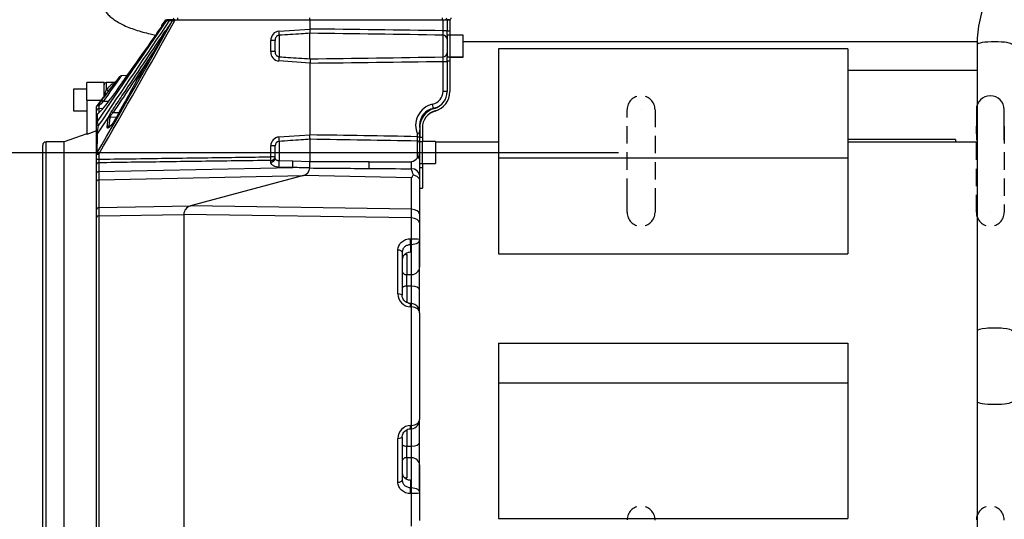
# Model space of a CAD drawing. Header units: inches. Extents: x -13.9 to 83.8, y -28.8 to 34.3.
# Tile 34 of 90: x 0.1 to 14.2, y 15.9 to 23. Entities that reach past the tile are written whole.
import ezdxf

# ---------------------------------------------------------------- set-up
doc = ezdxf.new("R2010")
doc.units = ezdxf.units.IN
doc.header["$MEASUREMENT"] = 0
doc.linetypes.add('HIDDEN', pattern=[0.375, 0.25, -0.125])
for name, color, linetype in [('10-24_05_[SOCKET', 7, 'Continuous'), ('2_CYLINDER_W_STO', 7, 'Continuous'), ('C40007R_HIGH_PRE', 7, 'Continuous'), ('C80032_REVISION_', 7, 'Continuous'), ('C80042_HIGH_PRES', 7, 'Continuous'), ('DIMS', 4, 'Continuous'), ('ME101129OL-656-1', 7, 'Continuous'), ('ME101129OL-706', 7, 'Continuous'), ('OLME101132-806-1', 7, 'Continuous'), ('THORGREN_R4000_G', 7, 'Continuous'), ('THORGREN_REAR_GU', 7, 'Continuous')]:
    doc.layers.add(name, color=color, linetype=linetype)
doc.styles.get("Standard").update_dxf_attribs({"font": 'arial.ttf', "height": 0.6322})
doc.dimstyles.get("Standard").update_dxf_attribs({"dimtxt": 0.6322, "dimasz": 0.6322, "dimexe": 0.6322, "dimexo": 0.125, "dimgap": 0.09, "dimtad": 0, "dimtih": 1, "dimtoh": 1, "dimzin": 0, "dimdsep": 46, "dimtxsty": 'Standard', "dimcen": 0.09, "dimadec": 0, "dimazin": 0, "dimtfac": 1, "dimtofl": 0, "dimtmove": 0, "dimatfit": 3, "dimfxl": 1, "dimtolj": 1, "dimtzin": 0, "dimarcsym": 0})

# ---------------------------------------------------------------- blocks, each defined once
blk = doc.blocks.new('*D46')
at = {"layer": 'Defpoints', "color": 0, "transparency": 16777216}
for p in [(-3.555, 21.132), (8.826, 21.132), (8.826, 15.252)]:
    blk.add_point(p, dxfattribs=at)
at = {"layer": 'DIMS', "color": 0, "lineweight": -2, "transparency": 16777216}
for p, q in [((8.701, 21.132), (-4.187, 21.132)), ((-3.555, 20.5), (-3.555, 19.137)), ((-3.555, 15.884), (-3.555, 17.247)), ((8.701, 15.252), (-4.187, 15.252))]:
    blk.add_line(p, q, dxfattribs=at)
at = {"layer": 'DIMS', "color": 0, "transparency": 16777216}
for points in [[(-3.66, 20.5), (-3.449, 20.5), (-3.555, 21.132)], [(-3.66, 15.884), (-3.449, 15.884), (-3.555, 15.252)]]:
    blk.add_solid(points, dxfattribs=at)
at = {"layer": 'DIMS', "color": 0, "transparency": 16777216, "insert": (-3.555, 18.192), "char_height": 0.6322, "attachment_point": 5}
blk.add_mtext('\\A1;6.00"\\PC OF SLOT', dxfattribs=at)

msp = doc.modelspace()

# ---------------------------------------------------------------- linework, layer by layer
at = {"layer": '10-24_05_[SOCKET', "color": 7, "linetype": 'Continuous'}
for p, q in [((6.478, 22.817), (6.288, 22.817)), ((6.478, 22.505), (6.478, 22.817)), ((6.288, 22.505), (6.478, 22.505)), ((6.288, 22.504), (6.478, 22.504)), ((6.478, 22.504), (6.478, 22.505)), ((0.9, 22.043), (0.9, 21.731)), ((1.09, 22.043), (0.9, 22.043)), ((0.9, 21.731), (1.09, 21.731)), ((6.085, 21.292), (5.895, 21.292)), ((6.085, 21.292), (6.085, 20.98)), ((5.857, 21.231), (5.856, 21.231)), ((5.854, 21.041), (5.857, 21.041)), ((5.895, 20.98), (6.085, 20.98))]:
    msp.add_line(p, q, dxfattribs=at)
at = {"layer": '2_CYLINDER_W_STO', "color": 7, "linetype": 'Continuous'}
for p, q in [((2.215, 23.028), (2.167, 22.967)), ((2.22, 23.036), (2.23, 23.036)), ((2.232, 23.028), (2.236, 23.036)), ((2.232, 23.028), (2.232, 23.028)), ((2.278, 23.036), (2.236, 23.036)), ((2.236, 23.036), (2.236, 23.036)), ((2.282, 23.03), (2.277, 23.031)), ((2.281, 23.036), (2.278, 23.036)), ((2.319, 23.036), (2.281, 23.036)), ((2.318, 23.028), (2.322, 23.036)), ((2.318, 23.028), (2.318, 23.028)), ((2.319, 23.028), (2.319, 23.028)), ((2.336, 23.036), (2.322, 23.036)), ((2.334, 23.028), (2.336, 23.036)), ((2.353, 23.027), (2.334, 23.028)), ((2.353, 23.036), (2.336, 23.036)), ((2.353, 23.036), (4.286, 23.036)), ((2.353, 23.036), (2.353, 23.027)), ((4.286, 23.036), (6.191, 23.036)), ((4.286, 23.036), (4.286, 22.905)), ((6.191, 22.88), (6.191, 23.036)), ((6.191, 23.036), (6.25, 23.036)), ((6.25, 23.036), (6.25, 23.036)), ((2.195, 22.844), (2.219, 22.88)), ((2.274, 22.96), (2.276, 22.96)), ((3.843, 22.876), (4.286, 22.905)), ((4.286, 22.905), (4.286, 22.905)), ((4.286, 22.478), (4.286, 22.844)), ((6.25, 22.88), (6.191, 22.88)), ((3.725, 22.581), (3.725, 22.741)), ((3.787, 22.741), (3.725, 22.741)), ((3.787, 22.581), (3.787, 22.741)), ((3.845, 22.815), (3.845, 22.507)), ((6.191, 22.505), (6.191, 22.817)), ((3.787, 22.581), (3.725, 22.581)), ((4.286, 22.418), (3.843, 22.447)), ((4.286, 22.418), (4.286, 21.388)), ((4.286, 22.418), (4.286, 22.418)), ((6.191, 22.013), (6.191, 22.442)), ((6.191, 22.442), (6.25, 22.442)), ((1.47, 22.141), (1.37, 22.138)), ((1.37, 22.138), (1.37, 22.034)), ((1.565, 22.223), (1.517, 22.164)), ((1.667, 22.239), (1.587, 22.236)), ((6.191, 22.013), (6.25, 22.013)), ((1.262, 21.838), (1.31, 21.899)), ((1.404, 21.867), (1.328, 21.867)), ((1.231, 21.732), (1.231, 21.796)), ((1.231, 21.662), (1.231, 21.732)), ((1.262, 21.803), (1.262, 21.763)), ((1.322, 21.765), (1.262, 21.763)), ((1.262, 21.763), (1.262, 21.705)), ((1.41, 21.663), (1.441, 21.715)), ((1.231, 21.561), (1.231, 21.662)), ((1.41, 21.663), (1.238, 21.405)), ((1.385, 21.5), (1.396, 21.627)), ((1.42, 21.638), (1.409, 21.511)), ((1.516, 21.641), (1.42, 21.638)), ((1.55, 21.705), (1.464, 21.704)), ((1.231, 21.518), (1.231, 21.561)), ((1.231, 21.387), (1.231, 21.518)), ((1.426, 21.512), (1.409, 21.511)), ((5.856, 21.526), (5.856, 21.516)), ((5.856, 21.524), (5.856, 21.504)), ((5.856, 21.504), (5.856, 21.495)), ((5.856, 21.462), (5.856, 21.362)), ((1.231, 21.111), (1.231, 21.387)), ((3.842, 21.358), (4.286, 21.388)), ((3.845, 21.295), (3.845, 21.02)), ((4.286, 21.388), (4.286, 21.388)), ((4.286, 21.325), (4.286, 21.006)), ((4.286, 21.325), (4.286, 21.325)), ((5.827, 21.362), (5.827, 21.393)), ((5.827, 21.362), (5.856, 21.362)), ((5.827, 21.057), (5.827, 21.299)), ((5.856, 21.362), (5.856, 21.269)), ((3.725, 21.074), (3.725, 21.232)), ((3.786, 21.232), (3.725, 21.232)), ((3.786, 21.051), (3.786, 21.232)), ((5.856, 21.269), (5.856, 21.136)), ((1.231, 21.04), (1.231, 21.111)), ((1.231, 21.111), (1.262, 21.111)), ((1.231, 20.963), (1.231, 21.04)), ((1.231, 21.04), (1.262, 21.04)), ((1.262, 21.111), (1.262, 21.04)), ((3.786, 21.074), (3.725, 21.074)), ((3.725, 21), (3.725, 21.022)), ((3.845, 21.02), (4.043, 21.014)), ((4.043, 21.014), (4.286, 21.006)), ((4.286, 21.006), (4.286, 21.006)), ((5.131, 21.004), (5.738, 21.004)), ((1.231, 20.838), (1.231, 20.963)), ((1.262, 20.988), (1.262, 20.862)), ((1.262, 20.862), (4.04, 20.92)), ((1.262, 20.862), (1.262, 20.743)), ((4.286, 20.914), (4.286, 20.914)), ((5.739, 20.895), (5.13, 20.907)), ((5.739, 20.895), (5.739, 20.904)), ((5.856, 20.971), (5.856, 20.809)), ((1.231, 20.718), (1.231, 20.838)), ((1.262, 20.743), (4.194, 20.804)), ((1.262, 20.743), (1.262, 20.346)), ((4.194, 20.804), (2.574, 20.37)), ((5.739, 20.775), (4.194, 20.804)), ((5.739, 20.322), (5.739, 20.775)), ((5.856, 20.809), (5.856, 20.728)), ((5.856, 20.728), (5.856, 20.253)), ((1.231, 20.325), (1.231, 20.718)), ((1.231, 20.211), (1.231, 20.325)), ((1.262, 20.346), (2.574, 20.37)), ((1.262, 20.346), (1.262, 20.23)), ((5.739, 20.322), (2.574, 20.37)), ((5.739, 20.198), (5.739, 20.322)), ((1.231, 15.769), (1.231, 20.211)), ((1.262, 20.23), (2.481, 20.249)), ((1.262, 20.23), (1.262, 15.748)), ((2.481, 20.249), (2.481, 15.728)), ((5.739, 20.198), (2.481, 20.249)), ((5.739, 19.901), (5.739, 20.198)), ((5.856, 20.253), (5.856, 20.126)), ((5.856, 20.126), (5.856, 19.888)), ((5.726, 19.901), (5.739, 19.901)), ((5.739, 19.901), (5.741, 19.901)), ((5.856, 19.888), (5.856, 19.491)), ((5.545, 19.109), (5.545, 19.737)), ((5.727, 19.814), (5.727, 19.706)), ((5.74, 19.814), (5.727, 19.814)), ((5.741, 19.814), (5.74, 19.814)), ((5.741, 19.387), (5.741, 19.814)), ((5.606, 19.707), (5.606, 19.09)), ((5.671, 19.676), (5.671, 19.386)), ((5.671, 19.386), (5.741, 19.387)), ((5.741, 19.221), (5.671, 19.221)), ((5.671, 19.221), (5.671, 18.989)), ((5.741, 18.968), (5.741, 19.221)), ((5.739, 18.922), (5.726, 18.923)), ((5.74, 18.97), (5.727, 18.971)), ((5.739, 17.226), (5.739, 18.922)), ((5.741, 18.922), (5.739, 18.922)), ((5.741, 18.97), (5.74, 18.97)), ((5.856, 18.837), (5.856, 17.311)), ((5.726, 17.226), (5.739, 17.226)), ((5.739, 17.226), (5.741, 17.226)), ((5.606, 17.058), (5.606, 16.441)), ((5.671, 17.159), (5.671, 16.928)), ((5.727, 17.178), (5.74, 17.178)), ((5.741, 16.927), (5.741, 17.18)), ((5.545, 16.412), (5.545, 17.04)), ((5.671, 16.928), (5.741, 16.927)), ((5.741, 16.761), (5.671, 16.762)), ((5.671, 16.762), (5.671, 16.473)), ((5.741, 16.335), (5.741, 16.761)), ((5.856, 16.658), (5.856, 16.26)), ((5.727, 16.443), (5.727, 16.335)), ((5.739, 16.248), (5.726, 16.248)), ((5.727, 16.335), (5.74, 16.335)), ((5.739, 15.783), (5.739, 16.248)), ((5.741, 16.248), (5.739, 16.248)), ((5.74, 16.335), (5.741, 16.335)), ((5.856, 16.26), (5.856, 15.861))]:
    msp.add_line(p, q, dxfattribs=at)
for centre, radius, start, end in [((-105.281, 82.958), 123.163, 329.86544, 330.8837), ((821.646, -539.867), 994.128, 145.512939, 145.614217), ((569.739, -361.314), 685.372, 145.890032, 146.041812), ((-95.373, 77.413), 111.84, 329.77374, 330.9037), ((2.203, 23.04), 0.0174, 314.6019, 347.672), ((2.23, 23.473), 0.445, 270.2365, 276.0217), ((2.191, 23.026), 0.0909, 2.6035, 6.7259), ((2.314, 23.354), 0.326, 264.4316, 270.7435), ((2.313, 23.04), 0.013, 295.9813, 299.1952), ((2.292, 23.043), 0.0312, 330.7956, 346.5918), ((2.292, 23.043), 0.0312, 330.7948, 346.5911), ((2.468, 27.642), 4.616, 268.1507, 268.337), ((3.621, 25.461), 2.745, 242.0748, 242.4803), ((88.393, -38.86), 106.088, 144.43646, 145.06014), ((23.583, 9.784), 25.051, 148.4641, 151.7574), ((0.729, 23.861), 1.703, 323.2322, 326.8079), ((0.729, 23.861), 1.703, 326.8079, 328.2694), ((2.19, 22.947), 0.0312, 139.5628, 196.848), ((5.405, 20.774), 3.819, 145.0668, 146.5325), ((3.854, 22.748), 0.128, 94.8428, 183.1042), ((-0.215, -399.638), 422.567, 89.13128, 89.38961), ((6.771, 22.874), 2.485, 179.3014, 180.6996), ((-2.169, -505.425), 528.308, 89.09335, 89.29992), ((5.428, 22.855), 0.763, 357.1665, 1.8775), ((3.853, 22.574), 0.128, 176.7949, 265.2581), ((-2.163, 550.393), 527.954, 270.69996, 270.90667), ((6.771, 22.448), 2.484, 179.3003, 180.6986), ((-0.215, 444.96), 422.567, 270.61039, 270.86872), ((5.428, 22.467), 0.763, 358.1225, 2.8335), ((-7.729, 29.188), 11.614, 321.0622, 323.1612), ((-9.604, 29.891), 13.561, 323.7229, 325.6333), ((1.371, 22.107), 0.031, 92, 180), ((-9.044, 30.096), 13.208, 322.3739, 323.0975), ((1.472, 22.199), 0.057, 267.6686, 321.7716), ((1.59, 22.208), 0.0284, 97.0541, 124.256), ((-0.265, 23.312), 2.114, 319.0841, 322.7296), ((6.001, 22.013), 0.19, 282.2982, 360), ((6, 22.013), 0.25, 354.1148, 360), ((3.783, 19.873), 3.194, 140.8799, 142.9377), ((0.406, 22.592), 1.234, 312.3962, 325.8193), ((2.938, 20.137), 2.363, 132.9385, 135.1842), ((0.095, 22.868), 1.554, 321.4522, 322.7646), ((1.595, 21.558), 0.436, 139.9333, 146.567), ((6.108, 21.524), 0.31, 102.2982, 205.0743), ((6.106, 21.524), 0.25, 102.2982, 178.7051), ((6, 22.013), 0.25, 282.2982, 300.0989), ((1.263, 21.662), 0.0313, 129.1426, 180), ((0.917, 21.412), 0.362, 18.4028, 27.4817), ((1.518, 21.601), 0.124, 150.0924, 168.2804), ((1.729, 21.469), 0.354, 138.4269, 146.3288), ((-2.402, 22.14), 3.713, 348.5785, 350.483), ((6.19, 21.522), 0.333, 178.6963, 179.7684), ((3.851, 21.232), 0.126, 93.9565, 180.1473), ((3.849, 21.232), 0.063, 93.9775, 180.358), ((-2.95, -462.381), 483.823, 88.96058, 89.14307), ((-6.662, -677.262), 698.673, 88.975791, 89.102142), ((4.634, 21.336), 1.193, 358.2495, 1.2743), ((5.826, 21.269), 0.03, 0, 89), ((4.377, 21.014), 3.115, 179.5241, 180.4759), ((5.754, 473.652), 452.648, 269.81427, 269.92118), ((1.432, 20.975), 2.854, 358.7764, 0.6314), ((5.667, 21.223), 0.23, 288.1557, 314.0603), ((5.016, 20.946), 0.725, 356.6248, 4.5703), ((5.738, 21.136), 0.119, 318.7264, 0.3521), ((4.161, 20.925), 0.125, 285, 354.9619), ((8.643, 528.673), 507.778, 269.50831, 269.6036), ((7.915, 427.658), 406.761, 269.60781, 269.6936), ((-6.699, 16.758), 13.109, 18.0329, 18.3972), ((2.606, 20.249), 0.125, 105, 180), ((5.631, 19.674), 0.0396, 2.6666, 23.4572), ((1.594, 19.303), 4.078, 358.8372, 1.1628), ((3.667, 19.304), 2.075, 357.7126, 2.2874), ((5.733, 19.111), 0.188, 180.7398, 267.9541), ((5.733, 17.037), 0.188, 92.0459, 179.2585), ((5.729, 17.305), 0.127, 275.3303, 2.892), ((5.736, 17.29), 0.112, 272.1815, 272.6405), ((1.688, 16.845), 3.984, 358.8097, 1.1903), ((3.618, 16.844), 2.124, 357.7655, 2.2345), ((5.631, 16.475), 0.0396, 334.5431, 357.3565)]:
    msp.add_arc(centre, radius, start, end, dxfattribs=at)
for centre, major_axis, ratio, start_param, end_param in [((2.206, 23.046), (0.0161, -0.0268), 0.99843, 0.422376, 0.709899), ((2.269, 23.043), (-0.0025, -0.0311), 0.313242, 1.206747, 1.393559), ((2.203, 22.947), (-0.0011, -0.0312), 0.999469, 4.104419, 4.392043), ((2.221, 22.827), (-0.026, 0.0174), 0.170757, 5.494916, 6.189002), ((2.245, 22.862), (-0.0259, 0.0175), 0.135404, 0.016219, 0.693566), ((2.3, 22.943), (0.0011, 0.0312), 0.999959, 1.026, 1.418882), ((2.302, 22.943), (0.0011, 0.0312), 0.999957, 1.048829, 1.13443), ((3.841, 22.876), (0.0041, -0.0629), 0.026121, 0.258298, 1.569088), ((6.19, 22.758), (-0.06, 0), 0.996358, 3.141593, 4.694935), ((6.19, 22.565), (-0.06, 0), 0.996358, 1.58825, 3.141593), ((3.841, 22.447), (0.0041, 0.0629), 0.026121, 4.714097, 6.024887), ((1.368, 22.071), (0.0499, -0.0385), 0.481578, 5.109164, 6.238839), ((1.329, 21.869), (-0.0243, 0.0197), 0.066526, 0.050732, 1.579779), ((1.263, 21.732), (0.0312, 0), 0.993416, 1.605703, 3.141593), ((1.465, 21.697), (-0.026, 0.0174), 0.170657, 4.867903, 5.944281), ((6.04, 21.827), (-0.0128, 0.0586), 0.025577, 3.141593, 4.706813), ((1.263, 21.662), (-0.0312, 0), 0.963126, 5.606228, 6.283185), ((1.263, 21.561), (-0.0312, 0), 0.935995, 5.607711, 6.283185), ((1.263, 21.662), (0.0197, -0.0242), 0.798683, 3.141593, 3.425473), ((1.421, 21.609), (-0.0311, 0.0027), 0.926265, 4.827567, 5.720452), ((1.435, 21.645), (-0.0277, 0.0145), 0.580269, 5.044233, 6.044675), ((1.263, 21.518), (-0.0313, 0), 0.261714, 4.777234, 6.283185), ((1.41, 21.483), (-0.0311, 0.0026), 0.893139, 4.820503, 5.74676), ((1.263, 21.387), (-0.0313, 0), 0.918511, 5.611005, 6.283185), ((3.841, 21.358), (0.0043, -0.0629), 0.026116, 0.067016, 1.569012), ((1.263, 21.111), (-0.0313, 0), 0.842263, 5.679426, 6.283185), ((1.263, 21.111), (-0.027, 0.0158), 0.013248, 0.31107, 1.548215), ((3.723, 21.074), (0.0009, -0.063), 0.026175, 0.613445, 1.570441), ((3.723, 21.074), (0.063, 0), 0.81767, 4.738569, 6.283185), ((3.723, 21.051), (0.063, 0), 0.811392, 4.738569, 6.283185), ((3.841, 20.974), (0.0016, 0.063), 0.075075, 3.803742, 5.53118), ((4.038, 20.969), (0.0016, 0.063), 0.073953, 3.807695, 5.499623), ((5.132, 20.957), (-0.0004, -0.063), 0.034055, 3.859713, 5.618779), ((1.263, 20.963), (-0.0312, 0), 0.821626, 4.738569, 6.283185), ((1.263, 20.838), (-0.0312, 0), 0.787398, 4.738569, 6.283185), ((5.736, 20.809), (-0.12, 0), 0.789868, 3.141593, 4.686209), ((1.263, 20.718), (-0.0312, 0), 0.79465, 4.738569, 6.283185), ((1.263, 20.325), (-0.0312, 0), 0.690768, 4.738569, 6.283185), ((5.736, 20.253), (0.12, 0), 0.573916, 0, 1.544616), ((1.263, 20.211), (-0.0312, 0), 0.600801, 4.738569, 6.283185), ((5.736, 20.126), (0.12, 0), 0.600801, 0, 1.544616), ((5.725, 19.868), (-0.0011, 0.063), 0.040689, 3.665318, 5.25455), ((5.738, 19.868), (-0.0011, 0.063), 0.040693, 3.665318, 5.254683), ((5.738, 19.868), (-0.0008, 0.063), 0.048238, 3.665512, 5.254573), ((5.543, 19.707), (-0.063, 0), 0.469653, 3.141593, 4.686209), ((5.669, 19.73), (0.0625, 0), 0.866025, 4.370826, 4.747296), ((5.736, 19.491), (0.12, 0), 0.866025, 4.747296, 6.283185), ((5.669, 19.44), (0.0625, 0), 0.866025, 3.141593, 4.747296), ((5.669, 19.192), (0.0625, 0), 0.458948, 1.53589, 3.141593), ((5.736, 19.166), (0.12, 0), 0.459733, 0, 1.53589), ((5.543, 19.09), (-0.063, 0), 0.292179, 3.141593, 4.686209), ((5.725, 18.908), (-0.0026, -0.0629), 0.016897, 1.814032, 3.145192), ((5.738, 18.907), (-0.0026, -0.0629), 0.016902, 1.813899, 3.141219), ((5.738, 18.907), (-0.0027, -0.0629), 0.025326, 1.814251, 3.142791), ((5.725, 17.241), (-0.0026, 0.0629), 0.016895, 3.140541, 4.469093), ((5.738, 17.241), (-0.0026, 0.0629), 0.0169, 3.141966, 4.469226), ((5.738, 17.241), (-0.0027, 0.0629), 0.025324, 3.141408, 4.468874), ((5.543, 17.058), (0.063, 0), 0.292184, 4.738569, 6.283185), ((5.669, 16.957), (-0.0625, 0), 0.458948, 0, 1.605703), ((5.736, 16.982), (0.12, 0), 0.459733, 4.747296, 6.283185), ((5.669, 16.708), (-0.0625, 0), 0.866025, 4.677482, 6.283185), ((5.736, 16.658), (0.12, 0), 0.866025, 0, 1.53589), ((5.543, 16.441), (0.063, 0), 0.469599, 4.738569, 6.283185), ((5.669, 16.419), (-0.0625, 0), 0.866025, 4.677482, 5.02609), ((5.725, 16.28), (0.0011, 0.063), 0.040688, 4.170234, 5.75946), ((5.738, 16.28), (0.0011, 0.063), 0.040693, 4.1701, 5.75946), ((5.738, 16.28), (0.0008, 0.063), 0.048238, 4.170211, 5.759266)]:
    msp.add_ellipse(centre, major_axis=major_axis, ratio=ratio, start_param=start_param, end_param=end_param, dxfattribs=at)
for points in [[(2.318, 23.028), (2.285, 22.979), (2.252, 22.929), (2.219, 22.88)], [(1.231, 21.796), (1.231, 21.796), (1.232, 21.796), (1.234, 21.798)], [(1.238, 21.681), (1.238, 21.651), (1.238, 21.617), (1.238, 21.579)]]:
    msp.add_open_spline(points, degree=3, dxfattribs=at)
for points, knots in [([(1.441, 21.715), (1.452, 21.732), (1.464, 21.749), (1.475, 21.766), (1.521, 21.834), (1.566, 21.903), (1.612, 21.971), (1.806, 22.262), (2.001, 22.553), (2.195, 22.844)], [0, 0, 0, 0, 0.045303, 0.045303, 0.045303, 0.226513, 0.226513, 0.226513, 1, 1, 1, 1]), ([(2.174, 22.959), (2.174, 22.959), (2.174, 22.959), (2.172, 22.955), (2.166, 22.945), (2.158, 22.935), (2.154, 22.928)], [0.4546615, 0.4546615, 0.4546615, 0.4546615, 0.4934898, 0.6051025, 0.7878088, 1, 1, 1, 1]), ([(2.166, 22.967), (2.166, 22.967), (2.167, 22.967), (2.171, 22.966), (2.174, 22.966), (2.178, 22.965)], [0.5, 0.5, 0.5, 0.5, 0.75, 0.75, 1, 1, 1, 1]), ([(2.272, 22.953), (2.271, 22.952), (2.27, 22.949), (2.267, 22.944), (2.265, 22.941), (2.259, 22.931), (2.254, 22.923), (2.243, 22.906), (2.238, 22.896), (2.232, 22.887)], [0.2580723, 0.2580723, 0.2580723, 0.2580723, 0.375, 0.375, 0.5, 0.5, 0.75, 0.75, 1, 1, 1, 1]), ([(2.276, 22.96), (2.276, 22.96), (2.276, 22.959), (2.274, 22.957), (2.274, 22.956), (2.272, 22.954), (2.272, 22.954), (2.272, 22.953)], [0, 0, 0, 0, 0.125, 0.125, 0.25, 0.25, 0.2580723, 0.2580723, 0.2580723, 0.2580723]), ([(2.275, 22.957), (2.275, 22.957), (2.275, 22.957), (2.274, 22.957), (2.273, 22.955), (2.272, 22.953)], [0.5519223, 0.5519223, 0.5519223, 0.5519223, 0.561325, 0.7068758, 1, 1, 1, 1]), ([(4.286, 22.844), (4.244, 22.841), (4.203, 22.839), (4.161, 22.836), (4.108, 22.832), (4.056, 22.829), (4.003, 22.825), (3.951, 22.822), (3.898, 22.819), (3.845, 22.815)], [0, 0, 0, 0, 0.285082, 0.285082, 0.285082, 0.642541, 0.642541, 0.642541, 1, 1, 1, 1]), ([(3.845, 22.815), (3.841, 22.815), (3.837, 22.814), (3.828, 22.812), (3.824, 22.81), (3.812, 22.803), (3.806, 22.797), (3.798, 22.787), (3.796, 22.783), (3.792, 22.775), (3.791, 22.771), (3.788, 22.758), (3.787, 22.75), (3.787, 22.741)], [0, 0, 0, 0, 0.125, 0.125, 0.25, 0.25, 0.5, 0.5, 0.625, 0.625, 0.75, 0.75, 1, 1, 1, 1]), ([(2.034, 22.557), (1.925, 22.393), (1.815, 22.23), (1.706, 22.066), (1.625, 21.945), (1.544, 21.825), (1.464, 21.704)], [0.2451836, 0.2451836, 0.2451836, 0.2451836, 0.679541, 0.679541, 0.679541, 1, 1, 1, 1]), ([(3.787, 22.581), (3.787, 22.573), (3.788, 22.565), (3.791, 22.552), (3.792, 22.548), (3.796, 22.54), (3.798, 22.536), (3.803, 22.529), (3.806, 22.526), (3.813, 22.52), (3.816, 22.517), (3.828, 22.511), (3.837, 22.508), (3.845, 22.507)], [0, 0, 0, 0, 0.25, 0.25, 0.375, 0.375, 0.5, 0.5, 0.625, 0.625, 0.75, 0.75, 1, 1, 1, 1]), ([(3.845, 22.507), (3.887, 22.505), (3.929, 22.502), (3.971, 22.499), (4.024, 22.496), (4.076, 22.492), (4.129, 22.489), (4.181, 22.485), (4.234, 22.482), (4.286, 22.478)], [0, 0, 0, 0, 0.285082, 0.285082, 0.285082, 0.642541, 0.642541, 0.642541, 1, 1, 1, 1]), ([(1.37, 22.034), (1.384, 22.049), (1.397, 22.062), (1.42, 22.087), (1.432, 22.099), (1.445, 22.114), (1.45, 22.118), (1.457, 22.126), (1.46, 22.13), (1.466, 22.135), (1.468, 22.138), (1.47, 22.141), (1.471, 22.141), (1.471, 22.141), (1.471, 22.141), (1.471, 22.141)], [0, 0, 0, 0, 0.125, 0.125, 0.25, 0.25, 0.3125, 0.3125, 0.375, 0.375, 0.4375, 0.4375, 0.5, 0.5, 0.5008285, 0.5008285, 0.5008285, 0.5008285]), ([(1.34, 21.962), (1.34, 21.959), (1.341, 21.958), (1.343, 21.962), (1.345, 21.966), (1.35, 21.977), (1.353, 21.985), (1.361, 22.007), (1.366, 22.021), (1.37, 22.034)], [0, 0, 0, 0, 0.125, 0.125, 0.25, 0.25, 0.5, 0.5, 1, 1, 1, 1]), ([(1.262, 21.803), (1.256, 21.804), (1.25, 21.804), (1.24, 21.803), (1.237, 21.801), (1.234, 21.798)], [0, 0, 0, 0, 0.5, 0.5, 1, 1, 1, 1]), ([(1.515, 21.639), (1.509, 21.627), (1.502, 21.616), (1.489, 21.594), (1.482, 21.583), (1.468, 21.562), (1.461, 21.552), (1.447, 21.533), (1.44, 21.525), (1.426, 21.51), (1.42, 21.503), (1.411, 21.496), (1.408, 21.494), (1.403, 21.49), (1.4, 21.489), (1.396, 21.487), (1.394, 21.486), (1.39, 21.486), (1.389, 21.487), (1.386, 21.489), (1.385, 21.49), (1.384, 21.494), (1.384, 21.497), (1.385, 21.5)], [0, 0, 0, 0, 0.125, 0.125, 0.25, 0.25, 0.375, 0.375, 0.5, 0.5, 0.625, 0.625, 0.6875, 0.6875, 0.75, 0.75, 0.8125, 0.8125, 0.875, 0.875, 0.9375, 0.9375, 1, 1, 1, 1]), ([(1.512, 21.635), (1.509, 21.629), (1.501, 21.615), (1.484, 21.587), (1.464, 21.556), (1.443, 21.53), (1.427, 21.512), (1.416, 21.503), (1.412, 21.501), (1.412, 21.501), (1.412, 21.501)], [0, 0, 0, 0, 0.0698962, 0.2264793, 0.3927527, 0.5611478, 0.7026737, 0.8203791, 0.9023602, 0.9137649, 0.9137649, 0.9137649, 0.9137649]), ([(1.434, 21.665), (1.432, 21.663), (1.43, 21.66), (1.427, 21.655), (1.425, 21.652), (1.422, 21.645), (1.42, 21.641), (1.42, 21.638)], [0, 0, 0, 0, 0.25, 0.25, 0.5, 0.5, 1, 1, 1, 1]), ([(1.409, 21.511), (1.409, 21.509), (1.409, 21.507), (1.41, 21.504), (1.411, 21.503), (1.413, 21.502), (1.414, 21.502), (1.414, 21.502)], [0, 0, 0, 0, 0.0625, 0.0625, 0.125, 0.125, 0.1447417, 0.1447417, 0.1447417, 0.1447417]), ([(5.856, 21.462), (5.856, 21.455), (5.856, 21.449), (5.854, 21.437), (5.852, 21.431), (5.847, 21.42), (5.844, 21.415), (5.838, 21.406), (5.836, 21.404), (5.832, 21.398), (5.829, 21.396), (5.827, 21.393)], [0, 0, 0, 0, 0.25, 0.25, 0.5, 0.5, 0.75, 0.75, 0.875, 0.875, 1, 1, 1, 1]), ([(1.238, 21.405), (1.238, 21.365), (1.238, 21.322), (1.237, 21.229), (1.237, 21.179), (1.237, 21.126)], [0, 0, 0, 0, 0.5, 0.5, 1, 1, 1, 1]), ([(4.286, 21.325), (4.244, 21.322), (4.203, 21.32), (4.161, 21.317), (4.055, 21.309), (3.95, 21.302), (3.845, 21.295)], [0, 0, 0, 0, 0.284732, 0.284732, 0.284732, 1, 1, 1, 1]), ([(4.286, 21.325), (4.287, 21.327), (4.287, 21.334), (4.286, 21.349), (4.286, 21.352), (4.286, 21.358), (4.286, 21.362), (4.286, 21.372), (4.286, 21.38), (4.286, 21.388)], [0, 0, 0, 0, 0.5, 0.5, 0.625, 0.625, 0.75, 0.75, 1, 1, 1, 1]), ([(1.262, 21.04), (1.294, 21.04), (1.325, 21.041), (1.357, 21.041), (1.525, 21.044), (1.693, 21.046), (1.861, 21.048), (2.182, 21.053), (2.503, 21.057), (2.824, 21.061), (3.124, 21.066), (3.425, 21.07), (3.725, 21.074)], [0, 0, 0, 0, 0.038776, 0.038776, 0.038776, 0.243297, 0.243297, 0.243297, 0.634102, 0.634102, 0.634102, 1, 1, 1, 1]), ([(3.725, 21.022), (3.703, 21.022), (3.682, 21.022), (3.66, 21.021), (3.492, 21.019), (3.325, 21.017), (3.157, 21.014), (2.836, 21.01), (2.515, 21.006), (2.194, 21.001), (1.883, 20.997), (1.573, 20.993), (1.262, 20.988)], [0, 0, 0, 0, 0.026224, 0.026224, 0.026224, 0.230745, 0.230745, 0.230745, 0.62155, 0.62155, 0.62155, 1, 1, 1, 1]), ([(3.786, 21.051), (3.786, 21.048), (3.787, 21.045), (3.792, 21.038), (3.796, 21.035), (3.804, 21.03), (3.807, 21.028), (3.813, 21.025), (3.817, 21.024), (3.828, 21.021), (3.836, 21.02), (3.845, 21.02)], [0, 0, 0, 0, 0.25, 0.25, 0.5, 0.5, 0.625, 0.625, 0.75, 0.75, 1, 1, 1, 1]), ([(5.856, 21.132), (5.856, 21.125), (5.856, 21.118), (5.854, 21.104), (5.852, 21.098), (5.85, 21.085), (5.848, 21.08), (5.846, 21.069), (5.845, 21.064), (5.845, 21.056), (5.846, 21.052), (5.848, 21.046), (5.85, 21.044), (5.852, 21.042), (5.853, 21.041), (5.854, 21.041)], [0, 0, 0, 0, 0.125, 0.125, 0.25, 0.25, 0.375, 0.375, 0.5, 0.5, 0.625, 0.625, 0.75, 0.75, 0.8594984, 0.8594984, 0.8594984, 0.8594984]), ([(3.842, 20.924), (3.834, 20.925), (3.826, 20.925), (3.811, 20.927), (3.803, 20.929), (3.789, 20.933), (3.782, 20.935), (3.769, 20.941), (3.763, 20.944), (3.752, 20.951), (3.748, 20.955), (3.739, 20.963), (3.736, 20.967), (3.728, 20.981), (3.725, 20.99), (3.725, 21)], [0, 0, 0, 0, 0.125, 0.125, 0.25, 0.25, 0.375, 0.375, 0.5, 0.5, 0.625, 0.625, 0.75, 0.75, 1, 1, 1, 1]), ([(4.04, 20.92), (4.04, 20.92), (4.04, 20.92), (4.04, 20.92), (3.974, 20.921), (3.908, 20.923), (3.842, 20.924)], [0, 0, 0, 0, 0.000012, 0.000012, 0.000012, 1, 1, 1, 1]), ([(4.286, 20.914), (4.204, 20.916), (4.122, 20.918), (4.04, 20.92), (4.04, 20.92), (4.04, 20.92), (4.04, 20.92)], [0, 0, 0, 0, 0.99999, 0.99999, 0.99999, 1, 1, 1, 1]), ([(5.739, 20.775), (5.74, 20.776), (5.741, 20.777), (5.743, 20.778), (5.744, 20.779), (5.746, 20.781), (5.747, 20.783), (5.751, 20.788), (5.753, 20.791), (5.759, 20.802), (5.762, 20.809), (5.766, 20.816)], [0, 0, 0, 0, 0.0625, 0.0625, 0.125, 0.125, 0.25, 0.25, 0.5, 0.5, 1, 1, 1, 1]), ([(5.766, 20.816), (5.779, 20.813), (5.791, 20.809), (5.813, 20.798), (5.823, 20.791), (5.839, 20.776), (5.845, 20.767), (5.852, 20.753), (5.854, 20.748), (5.856, 20.738), (5.856, 20.733), (5.856, 20.728)], [0, 0, 0, 0, 0.25, 0.25, 0.5, 0.5, 0.75, 0.75, 0.875, 0.875, 1, 1, 1, 1]), ([(5.545, 19.737), (5.545, 19.747), (5.546, 19.758), (5.551, 19.779), (5.554, 19.789), (5.563, 19.809), (5.568, 19.818), (5.581, 19.836), (5.589, 19.844), (5.605, 19.859), (5.615, 19.866), (5.634, 19.878), (5.645, 19.883), (5.667, 19.891), (5.678, 19.895), (5.702, 19.899), (5.714, 19.9), (5.726, 19.901)], [0, 0, 0, 0, 0.125, 0.125, 0.25, 0.25, 0.375, 0.375, 0.5, 0.5, 0.625, 0.625, 0.75, 0.75, 0.875, 0.875, 1, 1, 1, 1]), ([(5.741, 19.901), (5.773, 19.901), (5.804, 19.899), (5.845, 19.895), (5.856, 19.892), (5.856, 19.888)], [0, 0, 0, 0, 0.5, 0.5, 1, 1, 1, 1]), ([(5.856, 19.888), (5.856, 19.87), (5.845, 19.852), (5.804, 19.824), (5.773, 19.815), (5.741, 19.814)], [0, 0, 0, 0, 0.5, 0.5, 1, 1, 1, 1]), ([(5.727, 19.814), (5.719, 19.814), (5.711, 19.813), (5.696, 19.81), (5.688, 19.808), (5.673, 19.803), (5.666, 19.8), (5.653, 19.792), (5.647, 19.787), (5.636, 19.778), (5.631, 19.773), (5.622, 19.761), (5.618, 19.755), (5.61, 19.736), (5.606, 19.721), (5.606, 19.707)], [0, 0, 0, 0, 0.125, 0.125, 0.25, 0.25, 0.375, 0.375, 0.5, 0.5, 0.625, 0.625, 0.75, 0.75, 1, 1, 1, 1]), ([(5.727, 19.706), (5.719, 19.706), (5.711, 19.705), (5.696, 19.702), (5.688, 19.7), (5.673, 19.694), (5.666, 19.691), (5.653, 19.683), (5.647, 19.679), (5.636, 19.669), (5.631, 19.664), (5.622, 19.652), (5.618, 19.646), (5.61, 19.627), (5.606, 19.613), (5.606, 19.598)], [0, 0, 0, 0, 0.125, 0.125, 0.25, 0.25, 0.375, 0.375, 0.5, 0.5, 0.625, 0.625, 0.75, 0.75, 1, 1, 1, 1]), ([(5.727, 18.972), (5.724, 18.971), (5.711, 18.971), (5.684, 18.979), (5.653, 18.996), (5.628, 19.021), (5.612, 19.05), (5.606, 19.075), (5.607, 19.088), (5.607, 19.09)], [0, 0, 0, 0, 0.040804, 0.224145, 0.406848, 0.590611, 0.774968, 0.960897, 1, 1, 1, 1]), ([(5.856, 18.837), (5.856, 18.847), (5.855, 18.866), (5.845, 18.898), (5.827, 18.927), (5.803, 18.95), (5.775, 18.964), (5.753, 18.971), (5.742, 18.97), (5.741, 18.97)], [0, 0, 0, 0, 0.144034, 0.331448, 0.506228, 0.670818, 0.829832, 0.986704, 1, 1, 1, 1]), ([(5.856, 18.837), (5.856, 18.857), (5.845, 18.879), (5.804, 18.911), (5.773, 18.922), (5.741, 18.922)], [0, 0, 0, 0, 0.5, 0.5, 1, 1, 1, 1]), ([(5.741, 17.226), (5.773, 17.227), (5.804, 17.238), (5.845, 17.27), (5.856, 17.291), (5.856, 17.311)], [0, 0, 0, 0, 0.5, 0.5, 1, 1, 1, 1]), ([(5.607, 17.062), (5.607, 17.064), (5.606, 17.076), (5.613, 17.101), (5.63, 17.131), (5.657, 17.155), (5.688, 17.171), (5.714, 17.178), (5.726, 17.177), (5.727, 17.177)], [0, 0, 0, 0, 0.032658, 0.227357, 0.419103, 0.608351, 0.79591, 0.983046, 1, 1, 1, 1]), ([(5.606, 16.55), (5.606, 16.543), (5.607, 16.536), (5.61, 16.522), (5.612, 16.515), (5.618, 16.502), (5.622, 16.496), (5.631, 16.485), (5.636, 16.479), (5.647, 16.47), (5.653, 16.465), (5.666, 16.457), (5.673, 16.454), (5.695, 16.446), (5.711, 16.443), (5.727, 16.443)], [0, 0, 0, 0, 0.125, 0.125, 0.25, 0.25, 0.375, 0.375, 0.5, 0.5, 0.625, 0.625, 0.75, 0.75, 1, 1, 1, 1]), ([(5.726, 16.248), (5.714, 16.248), (5.702, 16.249), (5.679, 16.254), (5.667, 16.257), (5.645, 16.265), (5.635, 16.27), (5.615, 16.282), (5.606, 16.289), (5.589, 16.304), (5.582, 16.312), (5.568, 16.33), (5.563, 16.34), (5.554, 16.359), (5.551, 16.369), (5.546, 16.39), (5.545, 16.401), (5.545, 16.412)], [0, 0, 0, 0, 0.125, 0.125, 0.25, 0.25, 0.375, 0.375, 0.5, 0.5, 0.625, 0.625, 0.75, 0.75, 0.875, 0.875, 1, 1, 1, 1]), ([(5.606, 16.441), (5.606, 16.434), (5.607, 16.427), (5.61, 16.413), (5.612, 16.407), (5.618, 16.394), (5.622, 16.388), (5.631, 16.376), (5.636, 16.371), (5.647, 16.361), (5.653, 16.357), (5.666, 16.349), (5.673, 16.346), (5.695, 16.338), (5.711, 16.335), (5.727, 16.335)], [0, 0, 0, 0, 0.125, 0.125, 0.25, 0.25, 0.375, 0.375, 0.5, 0.5, 0.625, 0.625, 0.75, 0.75, 1, 1, 1, 1]), ([(5.741, 16.335), (5.773, 16.334), (5.804, 16.325), (5.845, 16.297), (5.856, 16.278), (5.856, 16.26)], [0, 0, 0, 0, 0.5, 0.5, 1, 1, 1, 1]), ([(5.856, 16.26), (5.856, 16.257), (5.845, 16.254), (5.804, 16.249), (5.773, 16.248), (5.741, 16.248)], [0, 0, 0, 0, 0.5, 0.5, 1, 1, 1, 1])]:
    msp.add_open_spline(points, degree=3, knots=knots, dxfattribs=at)
at = {"layer": 'C40007R_HIGH_PRE', "color": 7, "linetype": 'Continuous'}
for p, q in [((4.286, 23.036), (4.286, 23.066)), ((6.278, 23.036), (6.25, 23.036))]:
    msp.add_line(p, q, dxfattribs=at)
for centre, major_axis, ratio, start_param, end_param in [((2.361, 23.068), (0, -0.0313), 0.999391, 4.747296, 6.283185), ((2.391, 23.068), (0, -0.0312), 0.034899, 4.747296, 6.283185), ((6.182, 23.068), (0, -0.0312), 0.034899, 0, 1.53589), ((6.212, 23.068), (0, -0.0313), 0.999391, 0, 1.53589), ((6.278, 23.068), (-0.0313, 0), 0.999391, 1.570796, 3.106686)]:
    msp.add_ellipse(centre, major_axis=major_axis, ratio=ratio, start_param=start_param, end_param=end_param, dxfattribs=at)
at = {"layer": 'C80032_REVISION_', "color": 7, "linetype": 'Continuous'}
for p, q in [((13.837, 22.682), (13.837, 18.581)), ((13.837, 18.581), (13.837, 17.567)), ((13.837, 17.567), (13.837, 13.467))]:
    msp.add_line(p, q, dxfattribs=at)
msp.add_arc((15.578, 22.673), 1.741, 89.6965, 179.6957, dxfattribs=at)
for centre, major_axis, start_param, end_param in [((14.087, 22.682), (-0.25, 0), 3.141593, 6.283185), ((14.087, 18.581), (0.25, 0), 0, 3.141593), ((14.087, 17.567), (0.25, 0), 3.141593, 6.283185)]:
    msp.add_ellipse(centre, major_axis=major_axis, ratio=0.156434, start_param=start_param, end_param=end_param, dxfattribs=at)
at = {"layer": 'C80042_HIGH_PRES', "color": 7, "linetype": 'Continuous'}
msp.add_line((6.478, 22.728), (13.839, 22.728), dxfattribs=at)
msp.add_open_spline([(1.258, 23.429), (1.259, 23.406), (1.261, 23.367), (1.276, 23.304), (1.299, 23.246), (1.329, 23.192), (1.367, 23.142), (1.411, 23.096), (1.464, 23.051), (1.527, 23.009), (1.603, 22.967), (1.69, 22.928), (1.787, 22.893), (1.89, 22.862), (1.987, 22.837), (2.05, 22.824), (2.076, 22.818)], degree=3, knots=[0, 0, 0, 0, 0.0316132, 0.0644441, 0.0972236, 0.1306132, 0.1653911, 0.2025375, 0.2432958, 0.2890952, 0.34088, 0.3973147, 0.4541454, 0.5092099, 0.5626357, 0.5991912, 0.5991912, 0.5991912, 0.5991912], dxfattribs=at)
at = {"layer": 'DIMS', "color": 0, "linetype": 'HIDDEN'}
for p, q in [((8.826, 20.514), (8.826, 21.749)), ((9.026, 21.749), (9.026, 21.749)), ((9.226, 21.749), (9.226, 20.514)), ((13.826, 20.279), (13.826, 21.514)), ((14.226, 21.514), (14.226, 20.279)), ((14.026, 20.279), (14.026, 20.279))]:
    msp.add_line(p, q, dxfattribs=at)
for centre, start, end in [((9.026, 21.749), 0, 180), ((14.026, 20.279), 180, 0), ((9.026, 15.869), 0, 180), ((14.026, 15.869), 0, 180)]:
    msp.add_arc(centre, 0.2, start, end, dxfattribs=at)
at = {"layer": 'ME101129OL-656-1', "color": 7, "linetype": 'Continuous'}
for p, q in [((13.826, 21.749), (13.826, 21.514)), ((14.226, 21.514), (14.226, 21.749))]:
    msp.add_line(p, q, dxfattribs=at)
at = {"layer": 'ME101129OL-656-1', "color": 7, "linetype": 'HIDDEN'}
for p, q in [((8.826, 20.279), (8.826, 20.514)), ((9.226, 20.514), (9.226, 20.279))]:
    msp.add_line(p, q, dxfattribs=at)
at = {"layer": 'ME101129OL-656-1', "color": 7, "linetype": 'Continuous'}
msp.add_arc((14.026, 21.749), 0.2, 0, 180, dxfattribs=at)
at = {"layer": 'ME101129OL-656-1', "color": 7, "linetype": 'HIDDEN'}
msp.add_arc((9.026, 20.279), 0.2, 180, 0, dxfattribs=at)
at = {"layer": 'ME101129OL-706', "color": 7, "linetype": 'Continuous'}
for p, q in [((13.826, 21.749), (13.826, 21.314)), ((13.826, 21.749), (13.826, 21.314)), ((14.226, 21.314), (14.226, 21.749))]:
    msp.add_line(p, q, dxfattribs=at)
at = {"layer": 'OLME101132-806-1', "color": 7, "linetype": 'Continuous'}
for p, q in [((6.984, 22.623), (6.984, 21.058)), ((11.984, 22.623), (6.984, 22.623)), ((11.984, 22.623), (11.984, 21.058)), ((13.837, 22.309), (11.984, 22.309)), ((13.526, 21.324), (11.984, 21.324)), ((13.526, 21.324), (13.526, 21.284)), ((5.856, 21.283), (5.856, 21.284)), ((5.857, 21.284), (5.856, 21.284)), ((6.984, 21.284), (6.085, 21.284)), ((13.837, 21.284), (11.984, 21.284)), ((6.984, 21.058), (11.984, 21.058)), ((6.984, 21.058), (6.984, 19.685)), ((11.984, 21.058), (11.984, 19.685)), ((5.856, 18.85), (5.856, 19.88)), ((6.984, 19.685), (11.984, 19.685)), ((6.984, 18.403), (11.984, 18.403)), ((6.984, 18.403), (6.984, 17.837)), ((11.984, 18.403), (11.984, 17.837)), ((6.984, 17.837), (6.984, 15.89)), ((6.984, 17.837), (11.984, 17.837)), ((11.984, 17.837), (11.984, 15.89)), ((5.856, 16.268), (5.856, 17.299)), ((6.984, 15.89), (11.984, 15.89))]:
    msp.add_line(p, q, dxfattribs=at)
at = {"layer": 'THORGREN_R4000_G', "color": 7, "linetype": 'Continuous'}
for p, q in [((1.09, 21.887), (1.09, 22.137)), ((1.34, 22.137), (1.09, 22.137)), ((1.34, 21.924), (1.34, 22.137)), ((1.09, 21.887), (1.09, 21.395)), ((1.09, 21.887), (1.3, 21.887)), ((1.231, 21.446), (1.09, 21.395)), ((0.51, 14.859), (0.51, 21.289)), ((0.769, 21.289), (0.51, 21.289)), ((1.09, 21.404), (0.769, 21.289)), ((0.769, 14.859), (0.769, 21.289)), ((0.46, 14.909), (0.46, 21.239))]:
    msp.add_line(p, q, dxfattribs=at)
msp.add_arc((0.51, 21.239), 0.05, 90, 180, dxfattribs=at)
at = {"layer": 'THORGREN_REAR_GU', "color": 7, "linetype": 'Continuous'}
for p, q in [((6.25, 23.036), (6.288, 23.036)), ((6.25, 23.036), (6.25, 22.88)), ((6.288, 23.036), (6.288, 22.88)), ((6.25, 22.88), (6.288, 22.88)), ((6.25, 22.817), (6.25, 22.88)), ((6.288, 22.88), (6.288, 22.817)), ((6.25, 22.817), (6.25, 22.505)), ((6.288, 22.817), (6.25, 22.817)), ((6.288, 22.817), (6.288, 22.505)), ((6.25, 22.505), (6.288, 22.505)), ((6.25, 22.443), (6.25, 22.505)), ((6.25, 22.443), (6.25, 22.009)), ((6.288, 22.443), (6.25, 22.443)), ((6.288, 22.505), (6.288, 22.443)), ((6.288, 22.443), (6.288, 22.009)), ((6.288, 22.009), (6.288, 22.009)), ((6.288, 22.008), (6.288, 22.009)), ((6.288, 22.007), (6.288, 22.008)), ((6.288, 22.008), (6.288, 22.008)), ((6.288, 22.008), (6.288, 22.008)), ((6.077, 21.731), (6.077, 21.73)), ((5.857, 21.491), (5.857, 21.355)), ((5.895, 21.491), (5.895, 21.355)), ((5.857, 21.355), (5.895, 21.355)), ((5.857, 21.293), (5.857, 21.355)), ((5.857, 21.293), (5.895, 21.293)), ((5.857, 20.98), (5.857, 21.293)), ((5.895, 21.355), (5.895, 21.293)), ((5.895, 20.98), (5.895, 21.293)), ((5.857, 20.98), (5.895, 20.98)), ((5.857, 20.98), (5.857, 20.98)), ((5.857, 20.98), (5.895, 20.98)), ((5.857, 20.917), (5.857, 20.98)), ((5.895, 20.917), (5.857, 20.917)), ((5.895, 20.98), (5.895, 20.98)), ((5.895, 20.98), (5.895, 20.917)), ((5.895, 20.917), (5.895, 20.625)), ((5.857, 20.625), (5.895, 20.625))]:
    msp.add_line(p, q, dxfattribs=at)
for centre, radius, start, end in [((6, 22.009), 0.25, 285.6355, 0), ((6, 22.009), 0.288, 285.6355, 0), ((6, 22.007), 0.288, 285.6355, 360), ((6.145, 21.491), 0.288, 105.6355, 180), ((6.145, 21.491), 0.25, 105.6355, 180), ((6.145, 21.489), 0.25, 105.6355, 180)]:
    msp.add_arc(centre, radius, start, end, dxfattribs=at)

# ---------------------------------------------------------------- dimensions: what is measured, and where the dimension line sits
at = {"layer": 'DIMS'}
dim = msp.add_linear_dim(base=(-3.555, 21.132), p1=(8.826, 15.252), p2=(8.826, 21.132), angle=90, text='6.00"\\PC OF SLOT', dimstyle='Standard', override={"dimpost": '"'}, dxfattribs=at)
dim.commit()
dim.dimension.update_dxf_attribs({"geometry": '*D46', "text_midpoint": (-3.555, 18.192)})

doc.saveas('drawing.dxf')
